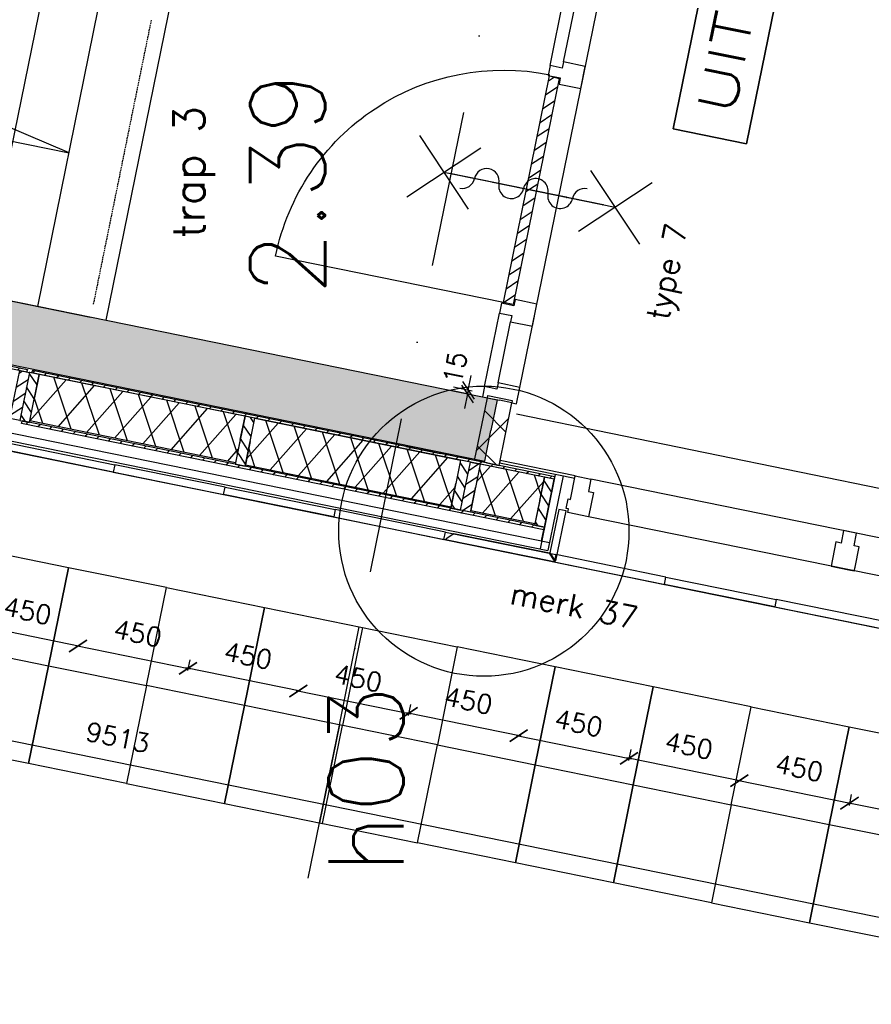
# Model space of a CAD drawing. Extents: x 7198 to 172353, y -998 to 131648.
# Tile 8 of 66: x 18893 to 22300, y 20757 to 24695. Entities that reach past the tile are written whole.
import ezdxf
from ezdxf.enums import TextEntityAlignment as Align

# ---------------------------------------------------------------- set-up
doc = ezdxf.new("R2010")
doc.units = 0
doc.header["$LTSCALE"] = 50
doc.header["$MEASUREMENT"] = 0
doc.header["$PDSIZE"] = -1
doc.linetypes.add('DASHDOT', pattern=[25, 12.5, -6.25, 0, -6.25])
doc.linetypes.add('HIDDEN2', pattern=[0.1875, 0.125, -0.0625])
doc.layers.get('0').update_dxf_attribs({"linetype": 'CONTINUOUS'})
doc.layers.get('DEFPOINTS').update_dxf_attribs({"linetype": 'CONTINUOUS'})
for name, color, linetype in [('_BRANDCOMPART', 6, 'DASHDOT'), ('_DETAILNUMMERS', 4, 'CONTINUOUS'), ('_DETAILNUMMERSTEKST', 4, 'CONTINUOUS'), ('A--A21--_F-23-', 9, 'CONTINUOUS'), ('A--A21--_F12--', 7, 'CONTINUOUS'), ('A--A21--_F123-', 9, 'CONTINUOUS'), ('A--A22--_F123-', 9, 'CONTINUOUS'), ('A--A25--_F-2--', 9, 'CONTINUOUS'), ('A--A32--_F-2--', 9, 'CONTINUOUS'), ('A--A42--_F-23-', 9, 'CONTINUOUS'), ('A--L21--', 3, 'CONTINUOUS'), ('A--L21--_F-2--', 7, 'CONTINUOUS'), ('A--L21--_F12--', 7, 'CONTINUOUS'), ('A--L21A2_BUITENWAND', 2, 'CONTINUOUS'), ('A--L21D2_BUITENWAND', 2, 'CONTINUOUS'), ('A--L22--_F-2--', 7, 'CONTINUOUS'), ('A--L22A1_BINNENWAND', 1, 'CONTINUOUS'), ('A--L22A2_BINNENWAND', 2, 'CONTINUOUS'), ('A--L24A1_TRAPPEN', 1, 'CONTINUOUS'), ('A--L24A3_TRAPPEN', 3, 'CONTINUOUS'), ('A--L24AC1_TRAPPEN', 1, 'HIDDEN2'), ('A--L25--', 7, 'CONTINUOUS'), ('A--L25--_F-23-', 7, 'CONTINUOUS'), ('A--L31--', 2, 'CONTINUOUS'), ('A--L31A1_BUITENKOZIJN', 1, 'CONTINUOUS'), ('A--L32--', 7, 'CONTINUOUS'), ('A--L32--_F-23-', 2, 'CONTINUOUS'), ('A--L32--_F123-', 1, 'CONTINUOUS'), ('A--L42--', 7, 'CONTINUOUS'), ('A--L42--_F-23-', 7, 'CONTINUOUS'), ('A--L63--', 7, 'CONTINUOUS'), ('A--L63--_F123-', 7, 'CONTINUOUS'), ('A--L65--', 7, 'CONTINUOUS'), ('A--L65--_F-23-', 7, 'CONTINUOUS'), ('A--L65--_F123-', 7, 'CONTINUOUS'), ('A--M$1A-_F123-', 1, 'CONTINUOUS'), ('A--M1$A-_F123-', 1, 'CONTINUOUS'), ('A--T$1A-25_TEKST', 2, 'CONTINUOUS'), ('A--T$1A-_F123-_RNR', 4, 'CONTINUOUS'), ('A--T63--_F123-', 1, 'CONTINUOUS'), ('TEKST_KOZIJNMERK', 2, 'CONTINUOUS'), ('X--LR---_CP', 7, 'CONTINUOUS')]:
    doc.layers.add(name, color=color, linetype=linetype)
doc.layers.add('bruto vloeroppervlak', color=3, linetype='CONTINUOUS', plot=False)
doc.styles.add('ALFA-0_25', font='ROMANS')
doc.styles.add('B-01', font='SIMPLEX.SHX', dxfattribs={"width": 0.8, "height": 4.5})
doc.styles.add('HIEMSTRA', font='romans.shx')
doc.dimstyles.get("Standard").update_dxf_attribs({"dimscale": 40, "dimtxt": 2.5, "dimasz": 2, "dimexe": 0.3, "dimexo": 0.3, "dimgap": 2, "dimtad": 1, "dimdec": 0, "dimzin": 0, "dimdsep": 46, "dimtxsty": 'HIEMSTRA', "dimblk1": 'OBLIQUE', "dimblk2": 'OBLIQUE', "dimsah": 1, "dimcen": -0.09, "dimdle": 0.3, "dimse1": 1, "dimclrd": 2, "dimclre": 2, "dimclrt": 3, "dimadec": 0, "dimazin": 0, "dimtfac": 1, "dimtdec": 4, "dimtofl": 0, "dimtmove": 2, "dimatfit": 3, "dimldrblk": 'OBLIQUE', "dimfxl": 1, "dimtvp": 625, "dimtolj": 1, "dimtzin": 0, "dimarcsym": 0})
doc.dimstyles.new('STANDARD$0', dxfattribs={"dimscale": 50, "dimtxt": 2.5, "dimasz": 2, "dimexe": 2, "dimexo": 0, "dimgap": 2, "dimtad": 1, "dimdec": 0, "dimzin": 0, "dimdsep": 46, "dimtxsty": 'ALFA-0_25', "dimblk1": 'OBLIQUE', "dimblk2": 'OBLIQUE', "dimsah": 1, "dimcen": -3, "dimdle": 2, "dimclrd": 1, "dimclre": 1, "dimclrt": 2, "dimadec": 0, "dimazin": 0, "dimtfac": 0.666667, "dimtofl": 0, "dimtmove": 2, "dimatfit": 3, "dimldrblk": 'OBLIQUE', "dimfxl": 1, "dimtvp": 0.833333, "dimtolj": 1, "dimtzin": 0, "dimarcsym": 0})

# ---------------------------------------------------------------- blocks, each defined once
blk = doc.blocks.new('Q060089-')
at = {"layer": 'A--L63--_F123-', "color": 1, "linetype": 'Continuous'}
blk.add_lwpolyline([(0, 0), (0, 300), (620, 300), (620, 0)], close=True, dxfattribs=at)
at = {"layer": 'X--LR---_CP'}
blk.add_point((620, 0), dxfattribs=at)
blk.add_point((620, 0), dxfattribs=at)
blk.add_point((620, 0), dxfattribs=at)
at = {"layer": 'A--T63--_F123-', "style": 'ALFA-0_25', "width": 1.279785}
blk.add_text('UIT', height=150, dxfattribs=at).set_placement((96.2, 73.1), (507.6, 73.1), align=Align.FIT)
at = {"layer": 'A--L63--_F123-', "linetype": 'Continuous'}
mesh = blk.add_polyface(dxfattribs=at)
corners = [(0, 0), (0, 300), (620, 300), (620, 0)]
mesh.append_faces([[corners[k] for k in face] for face in [(0, 1, 1, 1), (1, 2, 2, 2), (2, 3, 3, 3), (3, 0, 0, 0)]])
mesh.append_faces([[corners[k] for k in face] for face in [(0, 3, 2, 1)]], dxfattribs={"vtx0": -1, "vtx1": -1, "vtx2": -1, "vtx3": -1})
blk = doc.blocks.new('*U777')
at = {"layer": 'A--A21--_F123-', "linetype": 'Continuous'}
blk.add_hatch(color=256, dxfattribs=at).paths.add_polyline_path([(0, 0), (25, 122.5), (5541.7, -1001.3), (5516.7, -1123.8), (5491.8, -1246.2), (-25, -122.5)])
at = {"layer": 'A--A21--_F12--', "color": 8}
for points in [[(0, 0), (25, 122.5), (5516.7, -1123.8), (5541.7, -1001.3)], [(5516.7, -1123.8), (5491.8, -1246.2), (0, 0), (-25, -122.5)]]:
    blk.add_solid(points, dxfattribs=at)
at = {"layer": 'A--L21--_F12--', "color": 3, "linetype": 'Continuous'}
for points in [[(0, 0), (25, 122.5), (5541.7, -1001.3), (5516.7, -1123.8)], [(0, 0), (-25, -122.5), (5491.8, -1246.2), (5516.7, -1123.8)]]:
    blk.add_lwpolyline(points, dxfattribs=at)
blk = doc.blocks.new('*U770')
at = {"layer": 'A--A22--_F123-', "linetype": 'Continuous'}
h = blk.add_hatch(dxfattribs=at)
h.set_pattern_fill('ALFAKRS', color=256, scale=120, style=0)
h.set_pattern_definition([(45, (-20761.9, -22922.24), (-84.8528, 84.8528), []), (135, (-20761.9, -22922.24), (-84.8528, -84.8528), [])])
h.paths.add_polyline_path([(0, 0), (-49, 10), (2, 260.5), (51, 250.5), (100, 240.6), (49, -10)])
at = {"layer": 'A--L22--_F-2--', "color": 2, "linetype": 'Continuous'}
for points in [[(0, 0), (-49, 10), (2, 260.5), (51, 250.5)], [(0, 0), (49, -10), (100, 240.6), (51, 250.5)]]:
    blk.add_lwpolyline(points, dxfattribs=at)
blk = doc.blocks.new('NH40_196')
at = {"layer": 'A--A25--_F-2--'}
h = blk.add_hatch(dxfattribs=at)
h.set_pattern_fill('ALFALINE', color=256, scale=40, style=0, pattern_type=2)
h.set_pattern_definition([(45, (-6, 0), (-28.284, 28.284), [])])
h.paths.add_polyline_path([(0, 0), (0, 196), (40, 196), (40, 0)])
at = {"layer": 'A--L25--_F-23-', "color": 2, "linetype": 'Continuous'}
blk.add_lwpolyline([(0, 0), (0, 196), (40, 196), (40, 0)], close=True, dxfattribs=at)
at = {"layer": 'X--LR---_CP'}
for p in [(0, 0), (0, 0), (40, 0)]:
    blk.add_point(p, dxfattribs=at)
blk = doc.blocks.new('*U711')
at = {"layer": 'A--A42--_F-23-', "linetype": 'Continuous'}
h = blk.add_hatch(dxfattribs=at)
h.set_pattern_fill('ALFALINE', color=256, scale=40, style=0)
h.set_pattern_definition([(45, (-20991.26, -22660.186), (-28.28427, 28.28427), [])])
h.paths.add_polyline_path([(0, 0), (-1, -4.9), (-2090.3, 420.5), (-2089.3, 425.4), (-2088.3, 430.3), (1, 4.9)])
at = {"layer": 'A--L42--_F-23-', "color": 2, "linetype": 'Continuous'}
for points in [[(0, 0), (-1, -4.9), (-2090.3, 420.5), (-2089.3, 425.4)], [(0, 0), (1, 4.9), (-2088.3, 430.3), (-2089.3, 425.4)]]:
    blk.add_lwpolyline(points, dxfattribs=at)
blk = doc.blocks.new('*U710')
at = {"layer": 'A--A42--_F-23-', "linetype": 'Continuous'}
h = blk.add_hatch(dxfattribs=at)
h.set_pattern_fill('ALFALINE', color=256, scale=40, style=0)
h.set_pattern_definition([(45, (-21032.366, -22862.044), (-28.28427, 28.28427), [])])
h.paths.add_polyline_path([(0, 0), (-1, -4.9), (-2090.1, 420.5), (-2089.2, 425.4), (-2088.2, 430.3), (1, 4.9)])
at = {"layer": 'A--L42--_F-23-', "color": 2, "linetype": 'Continuous'}
for points in [[(0, 0), (-1, -4.9), (-2090.1, 420.5), (-2089.2, 425.4)], [(0, 0), (1, 4.9), (-2088.2, 430.3), (-2089.2, 425.4)]]:
    blk.add_lwpolyline(points, dxfattribs=at)
blk = doc.blocks.new('*U709')
at = {"layer": 'A--A21--_F-23-', "linetype": 'Continuous'}
h = blk.add_hatch(dxfattribs=at)
h.set_pattern_fill('ALFAISO', color=256, scale=100, angle=348.4901, style=0)
h.set_pattern_definition([(48.49, (-9.98, -48.99), (-74.884, 66.275), []), (108.49, (-9.98, -48.99), (-94.838, -31.714), [])])
h.paths.add_polyline_path([(0, 0), (19, 93.1), (842.1, -74.5), (823.1, -167.6), (804.2, -260.7), (-19, -93.1)])
at = {"layer": 'A--L21--_F-2--', "color": 2, "linetype": 'Continuous'}
for points in [[(0, 0), (19, 93.1), (842.1, -74.5), (823.1, -167.6)], [(0, 0), (-19, -93.1), (804.2, -260.7), (823.1, -167.6)]]:
    blk.add_lwpolyline(points, dxfattribs=at)
blk = doc.blocks.new('*U708')
at = {"layer": 'A--A21--_F-23-', "linetype": 'Continuous'}
h = blk.add_hatch(dxfattribs=at)
h.set_pattern_fill('ALFAISO', color=256, scale=100, angle=168.4892, style=0)
h.set_pattern_definition([(228.49, (9.98, 48.99), (74.883, -66.276), []), (288.49, (9.98, 48.99), (94.838, 31.713), [])])
h.paths.add_polyline_path([(0, 0), (-19, -93.1), (-275.7, -40.8), (-256.8, 52.3), (-237.8, 145.4), (19, 93.1)])
at = {"layer": 'A--L21--_F-2--', "color": 2, "linetype": 'Continuous'}
for points in [[(0, 0), (19, 93.1), (-237.8, 145.4), (-256.8, 52.3)], [(0, 0), (-19, -93.1), (-275.7, -40.8), (-256.8, 52.3)]]:
    blk.add_lwpolyline(points, dxfattribs=at)
blk = doc.blocks.new('*U707')
at = {"layer": 'A--A21--_F-23-', "linetype": 'Continuous'}
h = blk.add_hatch(dxfattribs=at)
h.set_pattern_fill('ALFAISO', color=256, scale=100, angle=168.49, style=0)
h.set_pattern_definition([(228.49, (9.98, 48.99), (74.884, -66.275), []), (288.49, (9.98, 48.99), (94.838, 31.714), [])])
h.paths.add_polyline_path([(0, 0), (-19, -93.1), (-842.1, 74.5), (-823.1, 167.6), (-804.1, 260.7), (19, 93.1)])
at = {"layer": 'A--L21--_F-2--', "color": 2, "linetype": 'Continuous'}
for points in [[(0, 0), (19, 93.1), (-804.1, 260.7), (-823.1, 167.6)], [(0, 0), (-19, -93.1), (-842.1, 74.5), (-823.1, 167.6)]]:
    blk.add_lwpolyline(points, dxfattribs=at)
blk = doc.blocks.new('_OBLIQUE')
at = {"color": 0, "linetype": 'ByBlock'}
blk.add_line((-0.5, -0.5), (0.5, 0.5), dxfattribs=at)
blk = doc.blocks.new('*D274')
at = {"color": 1, "linetype": 'ByBlock', "transparency": 16777216}
for p, q in [((21762.8, 21653.1), (22221.4, 21559.7)), ((22219.7, 21596.2), (22210.8, 21552.7))]:
    blk.add_line(p, q, dxfattribs=at)
at = {"layer": 'DEFPOINTS', "color": 0, "linetype": 'ByBlock', "transparency": 16777216}
for p in [(21780.5, 21694.9), (22221.5, 21605.1), (22212.6, 21561.5)]:
    blk.add_point(p, dxfattribs=at)
at = {"color": 1, "linetype": 'ByBlock', "transparency": 16777216, "xscale": 60, "yscale": 60, "zscale": 60}
for p, rotation in [((21771.6, 21651.3), 168.4825806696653), ((22212.6, 21561.5), 348.4825806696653)]:
    blk.add_blockref('_OBLIQUE', p, dxfattribs=dict(at, rotation=rotation))
at = {"color": 2, "linetype": 'ByBlock', "transparency": 16777216, "insert": (22011.6, 21701.9), "char_height": 75, "attachment_point": 5, "rotation": 348.4826, "style": 'HIEMSTRA'}
blk.add_mtext('\\A1;450', dxfattribs=at)
blk = doc.blocks.new('*D275')
at = {"color": 1, "linetype": 'ByBlock', "transparency": 16777216}
for p, q in [((22219.7, 21596.2), (22210.8, 21552.7)), ((22662.4, 21469.9), (22203.8, 21563.3))]:
    blk.add_line(p, q, dxfattribs=at)
at = {"layer": 'DEFPOINTS', "color": 0, "linetype": 'ByBlock', "transparency": 16777216}
for p in [(22221.5, 21605.1), (22212.6, 21561.5), (22662.4, 21515.3)]:
    blk.add_point(p, dxfattribs=at)
at = {"color": 1, "linetype": 'ByBlock', "transparency": 16777216, "xscale": 60, "yscale": 60, "zscale": 60}
for p, rotation in [((22212.6, 21561.5), 168.4899999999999), ((22653.5, 21471.7), 348.4899999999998)]:
    blk.add_blockref('_OBLIQUE', p, dxfattribs=dict(at, rotation=rotation))
at = {"color": 2, "linetype": 'ByBlock', "transparency": 16777216, "insert": (22452.5, 21612.1), "char_height": 75, "attachment_point": 5, "rotation": 348.49, "style": 'HIEMSTRA'}
blk.add_mtext('\\A1;450', dxfattribs=at)
blk = doc.blocks.new('*D276')
at = {"color": 1, "linetype": 'ByBlock', "transparency": 16777216}
for p, q in [((19999.1, 22012.4), (20457.6, 21919)), ((20455.9, 21955.5), (20447, 21911.9))]:
    blk.add_line(p, q, dxfattribs=at)
at = {"layer": 'DEFPOINTS', "color": 0, "linetype": 'ByBlock', "transparency": 16777216}
for p in [(20016.8, 22054.2), (20457.7, 21964.3), (20448.8, 21920.8)]:
    blk.add_point(p, dxfattribs=at)
at = {"color": 1, "linetype": 'ByBlock', "transparency": 16777216, "xscale": 60, "yscale": 60, "zscale": 60}
for p, rotation in [((20007.9, 22010.6), 168.4825806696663), ((20448.8, 21920.8), 348.4825806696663)]:
    blk.add_blockref('_OBLIQUE', p, dxfattribs=dict(at, rotation=rotation))
at = {"color": 2, "linetype": 'ByBlock', "transparency": 16777216, "insert": (20247.8, 22061.2), "char_height": 75, "attachment_point": 5, "rotation": 348.4826, "style": 'HIEMSTRA'}
blk.add_mtext('\\A1;450', dxfattribs=at)
blk = doc.blocks.new('*D277')
at = {"color": 1, "linetype": 'ByBlock', "transparency": 16777216}
for p, q in [((20455.9, 21955.5), (20447, 21911.9)), ((20898.6, 21829.2), (20440, 21922.6))]:
    blk.add_line(p, q, dxfattribs=at)
at = {"layer": 'DEFPOINTS', "color": 0, "linetype": 'ByBlock', "transparency": 16777216}
for p in [(20457.7, 21964.3), (20448.8, 21920.8), (20898.6, 21874.6)]:
    blk.add_point(p, dxfattribs=at)
at = {"color": 1, "linetype": 'ByBlock', "transparency": 16777216, "xscale": 60, "yscale": 60, "zscale": 60}
for p, rotation in [((20448.8, 21920.8), 168.4900000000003), ((20889.8, 21831), 348.4900000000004)]:
    blk.add_blockref('_OBLIQUE', p, dxfattribs=dict(at, rotation=rotation))
at = {"color": 2, "linetype": 'ByBlock', "transparency": 16777216, "insert": (20688.7, 21971.4), "char_height": 75, "attachment_point": 5, "rotation": 348.49, "style": 'HIEMSTRA'}
blk.add_mtext('\\A1;450', dxfattribs=at)
blk = doc.blocks.new('*D278')
at = {"color": 1, "linetype": 'ByBlock', "transparency": 16777216}
for p, q in [((21780.5, 21649.5), (21321.9, 21742.9)), ((21337.8, 21775.9), (21328.9, 21732.3))]:
    blk.add_line(p, q, dxfattribs=at)
at = {"layer": 'DEFPOINTS', "color": 0, "linetype": 'ByBlock', "transparency": 16777216}
for p in [(21339.6, 21784.7), (21330.7, 21741.1), (21780.5, 21694.9)]:
    blk.add_point(p, dxfattribs=at)
at = {"color": 1, "linetype": 'ByBlock', "transparency": 16777216, "xscale": 60, "yscale": 60, "zscale": 60}
for p, rotation in [((21330.7, 21741.1), 168.4900000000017), ((21771.6, 21651.3), 348.4900000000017)]:
    blk.add_blockref('_OBLIQUE', p, dxfattribs=dict(at, rotation=rotation))
at = {"color": 2, "linetype": 'ByBlock', "transparency": 16777216, "insert": (21570.6, 21791.8), "char_height": 75, "attachment_point": 5, "rotation": 348.49, "style": 'HIEMSTRA'}
blk.add_mtext('\\A1;450', dxfattribs=at)
blk = doc.blocks.new('*D279')
at = {"color": 1, "linetype": 'ByBlock', "transparency": 16777216}
for p, q in [((20880.9, 21832.8), (21339.5, 21739.3)), ((21337.8, 21775.9), (21328.9, 21732.3))]:
    blk.add_line(p, q, dxfattribs=at)
at = {"layer": 'DEFPOINTS', "color": 0, "linetype": 'ByBlock', "transparency": 16777216}
for p in [(20898.6, 21874.6), (21339.6, 21784.7), (21330.7, 21741.1)]:
    blk.add_point(p, dxfattribs=at)
at = {"color": 1, "linetype": 'ByBlock', "transparency": 16777216, "xscale": 60, "yscale": 60, "zscale": 60}
for p, rotation in [((20889.8, 21831), 168.4825806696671), ((21330.7, 21741.1), 348.4825806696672)]:
    blk.add_blockref('_OBLIQUE', p, dxfattribs=dict(at, rotation=rotation))
at = {"color": 2, "linetype": 'ByBlock', "transparency": 16777216, "insert": (21129.7, 21881.6), "char_height": 75, "attachment_point": 5, "rotation": 348.4826, "style": 'HIEMSTRA'}
blk.add_mtext('\\A1;450', dxfattribs=at)
blk = doc.blocks.new('*D282')
at = {"color": 1, "linetype": 'ByBlock', "transparency": 16777216}
for p, q in [((19574, 22135.2), (19565.1, 22091.6)), ((20016.7, 22008.8), (19558.1, 22102.2))]:
    blk.add_line(p, q, dxfattribs=at)
at = {"layer": 'DEFPOINTS', "color": 0, "linetype": 'ByBlock', "transparency": 16777216}
for p in [(19575.8, 22144), (19566.9, 22100.4), (20016.7, 22054.2)]:
    blk.add_point(p, dxfattribs=at)
at = {"color": 1, "linetype": 'ByBlock', "transparency": 16777216, "xscale": 60, "yscale": 60, "zscale": 60}
for p, rotation in [((19566.9, 22100.4), 168.4900000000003), ((20007.9, 22010.6), 348.4900000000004)]:
    blk.add_blockref('_OBLIQUE', p, dxfattribs=dict(at, rotation=rotation))
at = {"color": 2, "linetype": 'ByBlock', "transparency": 16777216, "insert": (19806.9, 22151.1), "char_height": 75, "attachment_point": 5, "rotation": 348.49, "style": 'HIEMSTRA'}
blk.add_mtext('\\A1;450', dxfattribs=at)
blk = doc.blocks.new('*D283')
at = {"color": 1, "linetype": 'ByBlock', "transparency": 16777216}
for p, q in [((19117.2, 22192.1), (19575.7, 22098.6)), ((19574, 22135.2), (19565.1, 22091.6))]:
    blk.add_line(p, q, dxfattribs=at)
at = {"layer": 'DEFPOINTS', "color": 0, "linetype": 'ByBlock', "transparency": 16777216}
for p in [(19134.9, 22233.8), (19575.8, 22144), (19566.9, 22100.4)]:
    blk.add_point(p, dxfattribs=at)
at = {"color": 1, "linetype": 'ByBlock', "transparency": 16777216, "xscale": 60, "yscale": 60, "zscale": 60}
for p, rotation in [((19126, 22190.3), 168.4825806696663), ((19566.9, 22100.4), 348.4825806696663)]:
    blk.add_blockref('_OBLIQUE', p, dxfattribs=dict(at, rotation=rotation))
at = {"color": 2, "linetype": 'ByBlock', "transparency": 16777216, "insert": (19365.9, 22240.9), "char_height": 75, "attachment_point": 5, "rotation": 348.4826, "style": 'HIEMSTRA'}
blk.add_mtext('\\A1;450', dxfattribs=at)
blk = doc.blocks.new('*D285')
at = {"color": 1, "linetype": 'ByBlock', "transparency": 16777216}
for p, q in [((18692.1, 22314.8), (18683.2, 22271.2)), ((19134.8, 22188.5), (18676.2, 22281.8))]:
    blk.add_line(p, q, dxfattribs=at)
at = {"layer": 'DEFPOINTS', "color": 0, "linetype": 'ByBlock', "transparency": 16777216}
for p in [(18693.9, 22323.6), (18685, 22280.1), (19134.9, 22233.8)]:
    blk.add_point(p, dxfattribs=at)
at = {"color": 1, "linetype": 'ByBlock', "transparency": 16777216, "xscale": 60, "yscale": 60, "zscale": 60}
for p, rotation in [((18685, 22280.1), 168.4899999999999), ((19126, 22190.3), 348.4899999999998)]:
    blk.add_blockref('_OBLIQUE', p, dxfattribs=dict(at, rotation=rotation))
at = {"color": 2, "linetype": 'ByBlock', "transparency": 16777216, "insert": (18925, 22330.7), "char_height": 75, "attachment_point": 5, "rotation": 348.49, "style": 'HIEMSTRA'}
blk.add_mtext('\\A1;450', dxfattribs=at)
blk = doc.blocks.new('*U702')
at = {"layer": 'A--A42--_F-23-', "linetype": 'Continuous'}
h = blk.add_hatch(dxfattribs=at)
h.set_pattern_fill('ALFALINE', color=256, scale=40, style=0)
h.set_pattern_definition([(45, (-15405.894, -24008.19), (-28.28427, 28.28427), [])])
h.paths.add_polyline_path([(0, 0), (1, 4.9), (3518.7, -711.8), (3517.7, -716.7), (3516.7, -721.6), (-1, -4.9)])
at = {"layer": 'A--L42--_F-23-', "color": 2, "linetype": 'Continuous'}
for points in [[(0, 0), (-1, -4.9), (3516.7, -721.6), (3517.7, -716.7)], [(0, 0), (1, 4.9), (3518.7, -711.8), (3517.7, -716.7)]]:
    blk.add_lwpolyline(points, dxfattribs=at)
blk = doc.blocks.new('*D373')
at = {"color": 1, "linetype": 'ByBlock', "transparency": 16777216}
for p, q in [((14596.4, 22679.6), (23935.9, 20778.6)), ((23928.8, 20788.6), (23928.9, 20789.2))]:
    blk.add_line(p, q, dxfattribs=at)
at = {"layer": 'DEFPOINTS', "color": 0, "linetype": 'ByBlock', "transparency": 16777216}
for p in [(14605.1, 22677.1), (23927, 20779.7), (23927.1, 20780.4)]:
    blk.add_point(p, dxfattribs=at)
at = {"color": 1, "linetype": 'ByBlock', "transparency": 16777216, "xscale": 60, "yscale": 60, "zscale": 60}
for p, rotation in [((14605.3, 22677.8), 168.4952162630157), ((23927.1, 20780.4), 348.4952162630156)]:
    blk.add_blockref('_OBLIQUE', p, dxfattribs=dict(at, rotation=rotation))
at = {"color": 2, "linetype": 'ByBlock', "transparency": 16777216, "insert": (19285.6, 21824.6), "char_height": 75, "attachment_point": 5, "rotation": 348.4952, "style": 'HIEMSTRA'}
blk.add_mtext('\\A1;9513', dxfattribs=at)
blk = doc.blocks.new('S060204-')
at = {"layer": 'A--L65--_F-23-', "color": 255}
blk.add_circle((0, 0), 0.0123, dxfattribs=at)
at = {"layer": 'A--L65--_F123-', "color": 1, "linetype": 'Continuous'}
for points in [[(-1.25, 6.25), (1.25, 3.75)], [(1.25, 6.25), (-1.25, 3.75)], [(0, 0), (0, 5)]]:
    blk.add_lwpolyline(points, dxfattribs=at)
blk = doc.blocks.new('S060205A')
at = {"layer": 'A--L65--_F-23-', "color": 255}
blk.add_circle((0, -0.0123), 0.0123, dxfattribs=at)
at = {"layer": 'A--L65--_F123-', "color": 1, "linetype": 'Continuous'}
blk.add_lwpolyline([(0, -0.0123), (0, 6.2377)], dxfattribs=at)
for points in [[(-0.5, 5.7377, 0.41), (0, 5.2377)], [(0, 4.2377, 1), (0, 5.2377)], [(0, 4.2377, 1), (0, 3.2377)], [(0, 2.2377, 1), (0, 3.2377)], [(0, 2.2377, 1), (0, 1.2377)], [(0.5, 0.7377, 0.41), (0, 1.2377)]]:
    blk.add_lwpolyline(points, format="xyb", dxfattribs=at)
at = {"layer": 'A--L65--', "xscale": -1}
blk.add_blockref('S060204-', (0, 1.4877), dxfattribs=at)
blk.add_blockref('S060204-', (0, 1.4877), dxfattribs=at)
at = {"layer": 'A--L65--', "rotation": 180}
blk.add_blockref('S060204-', (0, 4.4877), dxfattribs=at)
blk.add_blockref('S060204-', (0, 4.4877), dxfattribs=at)
blk = doc.blocks.new('Q0340081')
at = {"layer": 'A--A32--_F-2--'}
h = blk.add_hatch(dxfattribs=at)
h.set_pattern_fill('ALFALINE', color=9, scale=40, style=0, pattern_type=2)
h.set_pattern_definition([(45, (0, 0), (-28.2843, 28.2843), [])])
h.paths.add_polyline_path([(2, -1.6), (2, -41.6), (928.1, -41.6), (925.1, -1.6)])
at = {"layer": 'A--L32--_F-23-', "color": 2, "linetype": 'Continuous'}
blk.add_lwpolyline([(2, -1.6), (2, -41.6), (928.1, -41.6), (925.1, -1.6), (2, -1.6)], close=True, dxfattribs=at)
at = {"layer": 'A--L32--_F123-', "color": 1}
blk.add_lwpolyline([(2, -41.6), (2, -971.6, 0.414214), (932, -41.6)], format="xyb", dxfattribs=at)
blk = doc.blocks.new('dr_930type7')
at = {"layer": 'A--L32--_F-23-', "color": 2, "linetype": 'Continuous'}
for points in [[(67, 0), (67, 89), (42, 89), (42, 139), (0, 139), (0, 119.5), (9, 119.5), (9, 19.5), (0, 19.5), (0, 0)], [(317, 0), (407, 0), (407, 89), (382, 89), (382, 139), (342, 139), (342, 89), (317, 89)], [(1287, 0), (1377, 0), (1377, 89), (1352, 89), (1352, 139), (1312, 139), (1312, 89), (1287, 89)], [(2528, 0), (2528, 89), (2553, 89), (2553, 139), (2595, 139), (2595, 119.5), (2586, 119.5), (2586, 19.5), (2595, 19.5), (2595, 0)]]:
    blk.add_lwpolyline(points, close=True, dxfattribs=at)
at = {"layer": 'A--L32--_F123-', "color": 1}
for p, q in [((42, 139), (342, 139)), ((1352, 139), (2553, 139)), ((67, 89), (317, 89)), ((1377, 89), (2528, 89)), ((67, 0), (2528, 0))]:
    blk.add_line(p, q, dxfattribs=at)
at = {"layer": 'A--L32--', "linetype": 'Continuous', "xscale": -1, "rotation": 180}
blk.add_blockref('Q0340081', (383.9, 91), dxfattribs=at)
blk = doc.blocks.new('*D446')
at = {"color": 1, "linetype": 'ByBlock', "transparency": 16777216}
for p, q in [((20687.7, 23213.1), (20699.6, 23271.9)), ((20700.2, 23195.2), (20625.9, 23210.4)), ((20703.2, 23209.9), (20628.9, 23225.1)), ((20684.7, 23198.4), (20672.7, 23139.6)), ((20687.7, 23213.1), (20684.7, 23198.4))]:
    blk.add_line(p, q, dxfattribs=at)
at = {"layer": 'DEFPOINTS', "color": 0, "linetype": 'ByBlock', "transparency": 16777216}
for p in [(20684.7, 23198.4), (20703.2, 23209.9), (20700.2, 23195.2)]:
    blk.add_point(p, dxfattribs=at)
at = {"color": 1, "linetype": 'ByBlock', "transparency": 16777216, "xscale": 60, "yscale": 60, "zscale": 60}
for p, rotation in [((20687.7, 23213.1), 258.4862903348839), ((20684.7, 23198.4), 78.4862903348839)]:
    blk.add_blockref('_OBLIQUE', p, dxfattribs=dict(at, rotation=rotation))
at = {"color": 2, "linetype": 'ByBlock', "transparency": 16777216, "insert": (20634.9, 23303.2), "char_height": 75, "attachment_point": 5, "rotation": 78.4863, "style": 'ALFA-0_25'}
blk.add_mtext('\\A1;15', dxfattribs=at)

msp = doc.modelspace()

# ---------------------------------------------------------------- linework, layer by layer
at = {"linetype": 'Continuous'}
for p, q in [((20438, 22988.4), (20576.7, 22960.2)), ((20439, 22993.3), (20577.7, 22965.1))]:
    msp.add_line(p, q, dxfattribs=at)
at = {"layer": '_BRANDCOMPART'}
msp.add_lwpolyline([(20047.7, 21261.3), (20948.3, 25698.4), (13311.9, 27287.5)], dxfattribs=at)
at = {"layer": '_DETAILNUMMERS'}
msp.add_circle((20750, 22649.3), 580.4, dxfattribs=at)
at = {"layer": 'A--L21--'}
for points in [[(19267.6, 22885.9), (18826.7, 22975.7), (18832.7, 23005.1), (19273.6, 22915.3)], [(19267.6, 22885.9), (19708.6, 22796), (19714.6, 22825.4), (19273.6, 22915.3)], [(20149.5, 22706.2), (19708.6, 22796), (19714.6, 22825.4), (20155.5, 22735.6)], [(20149.5, 22706.2), (20590.5, 22616.3), (20596.4, 22645.7), (20155.5, 22735.6)], [(21038.5, 22531.2), (21079, 22730.1), (21049.6, 22736.1), (21014.3, 22562.6), (21034.5, 22532)], [(21031.4, 22526.5), (20590.5, 22616.3), (20596.4, 22645.7), (21037.4, 22555.9)], [(21011.9, 22561.1), (20629.7, 22638.9), (20599.1, 22618.6), (20598.3, 22614.7), (21031.4, 22526.5), (21032.2, 22530.4)]]:
    msp.add_lwpolyline(points, close=True, dxfattribs=at)
at = {"layer": 'A--L21--', "color": 8, "linetype": 'Continuous'}
for points in [[(21031.4, 22526.5), (21472.3, 22436.6), (21478.3, 22466), (21037.4, 22555.9)], [(21913.3, 22346.8), (21472.3, 22436.6), (21478.3, 22466), (21919.3, 22376.2)], [(21913.3, 22346.8), (22354.2, 22257), (22360.2, 22286.4), (21919.3, 22376.2)]]:
    msp.add_lwpolyline(points, close=True, dxfattribs=at)
at = {"layer": 'A--L21A2_BUITENWAND', "color": 2, "linetype": 'Continuous'}
for p, q in [((21035.4, 22876.7), (20974.7, 22578.8)), ((21066.7, 22870.4), (21006.1, 22572.5)), ((20981.1, 22610.2), (20990.3, 22655.3))]:
    msp.add_line(p, q, dxfattribs=at)
for points in [[(21115.7, 22870.6), (20814.9, 22931.9), (20812.9, 22922.1), (21113.8, 22860.8)], [(21115.7, 22870.5), (21178.4, 22857.7), (21168.2, 22807.8), (21188.8, 22803.6), (21169.1, 22706.6), (21085.8, 22723.5), (21088.8, 22738.2), (21079, 22740.2), (21086.8, 22778.4), (21096.6, 22776.4)]]:
    msp.add_lwpolyline(points, close=True, dxfattribs=at)
at = {"layer": 'A--L21D2_BUITENWAND'}
msp.add_line((21048.1, 22523.1), (23227.3, 22079.3), dxfattribs=at)
at = {"layer": 'A--L22A1_BINNENWAND'}
for points in [[(18696.3, 22583.2), (18616.4, 22191.2), (19008.4, 22111.4), (19088.2, 22503.4)], [(19400.4, 22031.6), (19480.2, 22423.5), (19088.2, 22503.4), (19008.4, 22111.4)], [(19400.4, 22031.6), (19480.2, 22423.5), (19872.1, 22343.7), (19792.3, 21951.8)], [(19792.3, 21951.8), (19872.1, 22343.7), (20264.1, 22263.9), (20184.3, 21872)], [(20643.7, 22186.6), (20563.9, 21794.7), (20171.9, 21874.5), (20251.7, 22266.4)], [(18536.6, 21799.3), (18616.4, 22191.2), (19008.4, 22111.4), (18928.6, 21719.5)], [(20643.7, 22186.6), (20563.9, 21794.7), (20955.8, 21714.8), (21035.7, 22106.8)], [(19400.4, 22031.6), (19320.5, 21639.6), (18928.6, 21719.5), (19008.4, 22111.4)], [(21035.7, 22106.8), (20955.8, 21714.8), (21347.8, 21635), (21427.6, 22027)], [(19400.4, 22031.6), (19320.5, 21639.6), (19712.5, 21559.8), (19792.3, 21951.8)], [(21739.8, 21555.2), (21819.6, 21947.2), (21427.6, 22027), (21347.8, 21635)], [(19792.3, 21951.8), (19712.5, 21559.8), (20104.4, 21480), (20184.3, 21872)], [(21739.8, 21555.2), (21819.6, 21947.2), (22211.5, 21867.4), (22131.7, 21475.4)], [(20484.1, 21402.7), (20563.9, 21794.7), (20171.9, 21874.5), (20092.1, 21482.5)], [(22131.7, 21475.4), (22211.5, 21867.4), (22603.5, 21787.5), (22523.7, 21395.6)], [(20484.1, 21402.7), (20563.9, 21794.7), (20955.8, 21714.8), (20876, 21322.9)], [(20876, 21322.9), (20955.8, 21714.8), (21347.8, 21635), (21268, 21243.1)], [(21739.8, 21555.2), (21659.9, 21163.3), (21268, 21243.1), (21347.8, 21635)], [(21739.8, 21555.2), (21659.9, 21163.3), (22051.9, 21083.4), (22131.7, 21475.4)], [(22131.7, 21475.4), (22051.9, 21083.4), (22443.8, 21003.6), (22523.7, 21395.6)]]:
    msp.add_lwpolyline(points, close=True, dxfattribs=at)
at = {"layer": 'A--L22A2_BINNENWAND', "color": 2, "linetype": 'Continuous'}
for p, q in [((14916.7, 23845.1), (21012.4, 22603.8)), ((14879, 23820.2), (21006.1, 22572.5))]:
    msp.add_line(p, q, dxfattribs=at)
at = {"layer": 'A--L22A2_BINNENWAND'}
msp.add_line((20880.3, 23118.7), (23655.9, 22550.5), dxfattribs=at)
at = {"layer": 'A--L24A1_TRAPPEN'}
msp.add_lwpolyline([(17632, 24458.8), (19091, 24163.2), (19091, 24163.2), (18745.9, 24309.9), (18731, 24233.7)], dxfattribs=at)
at = {"layer": 'A--L24A3_TRAPPEN'}
for p, q in [((19238.8, 23492.9), (19762.8, 26065.1)), ((18740.4, 23594.4), (18982.5, 24782.5)), ((18965.8, 23548.5), (19207.8, 24736.6)), ((15320.6, 24291.1), (19177.1, 23505.5))]:
    msp.add_line(p, q, dxfattribs=at)
at = {"layer": 'A--L24AC1_TRAPPEN'}
msp.add_line((19419.1, 24693.6), (19187.1, 23554.5), dxfattribs=at)
at = {"layer": 'A--L31--', "color": 2, "linetype": 'Continuous'}
msp.add_lwpolyline([(22241.1, 22641.3), (22189.2, 22651.9), (22179, 22601.9), (22158.4, 22606.1), (22138.7, 22509.1), (22210.2, 22494.6), (22231.8, 22490.2), (22234.8, 22504.9), (22251.5, 22587.2), (22230.9, 22591.4)], close=True, dxfattribs=at)
at = {"layer": 'A--L31A1_BUITENKOZIJN'}
for p, q in [((23288.2, 22428.1), (21178.4, 22857.7)), ((23179.9, 22297.1), (21169.1, 22706.6))]:
    msp.add_line(p, q, dxfattribs=at)
at = {"layer": 'bruto vloeroppervlak'}
msp.add_lwpolyline([(21750, 57752), (14838.9, 23824.8), (14867, 23782.3), (24118, 21897.9), (24160.5, 21926), (24759.7, 24871), (30045.6, 23798.1), (31760.9, 32206), (31771.4, 32146), (44082, 32146)], dxfattribs=at)

# ---------------------------------------------------------------- block references
at = {"layer": 'A--L21--'}
msp.add_blockref('*U777', (15261.4, 24175.6), dxfattribs=at)
at = {"layer": 'A--L21--', "linetype": 'Continuous'}
for name, p in [('*U707', (19775.7, 23015.9)), ('*U770', (20761.9, 22922.2)), ('*U709', (19814.9, 23007.9)), ('*U708', (20973.2, 22772))]:
    msp.add_blockref(name, p, dxfattribs=at)
at = {"layer": 'A--L25--'}
for p, rotation in [((18932.4, 23284.6), 168.4825806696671), ((20735.4, 22917.4), 168.4899999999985)]:
    msp.add_blockref('NH40_196', p, dxfattribs=dict(at, rotation=rotation))
at = {"layer": 'A--L25--', "xscale": -1, "rotation": 168.49}
for p in [(18932.4, 23284.6), (19794.7, 23109), (20657, 22933.4), (20992.2, 22865.1)]:
    msp.add_blockref('NH40_196', p, dxfattribs=at)
at = {"layer": 'A--L32--_F123-', "color": 1, "rotation": 78.48629033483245}
msp.add_blockref('dr_930type7', (20881, 23158.9), dxfattribs=at)
at = {"layer": 'A--L42--'}
for name, p in [('*U702', (15405.9, 24008.2)), ('*U710', (21032.4, 22862)), ('*U711', (20991.3, 22660.2))]:
    msp.add_blockref(name, p, dxfattribs=at)
at = {"layer": 'A--L63--', "linetype": 'Continuous', "rotation": 78.48629033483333}
msp.add_blockref('Q060089-', (21800.9, 24198.8), dxfattribs=at)
at = {"layer": 'A--L65--', "xscale": 100, "yscale": 100, "zscale": 2, "rotation": 78.48628999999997}
msp.add_blockref('S060205A', (21225.6, 23955.1), dxfattribs=at)

# ---------------------------------------------------------------- texts
at = {"layer": '_DETAILNUMMERSTEKST', "style": 'ALFA-0_25'}
msp.add_text('h03', height=300, rotation=90, dxfattribs=at).set_placement((20428.8, 21276.5))
at = {"layer": 'A--T$1A-25_TEKST', "style": 'B-01'}
msp.add_text('trap 3', height=125, rotation=90, dxfattribs=at).set_placement((19632.9, 23819.4))
at = {"layer": 'A--T$1A-_F123-_RNR', "style": 'ALFA-0_25'}
msp.add_text('2.39', height=300, rotation=90, dxfattribs=at).set_placement((20114.9, 23590.8))
at = {"layer": 'TEKST_KOZIJNMERK', "style": 'B-01'}
for s, rotation, p in [('type 7', 78.486, (21488, 23487.8)), ('merk 37', 348.486, (20848.9, 22359.7, -0.9))]:
    msp.add_text(s, height=90, rotation=rotation, dxfattribs=at).set_placement(p)

# ---------------------------------------------------------------- dimensions: what is measured, and where the dimension line sits
at = {"layer": 'A--M$1A-_F123-', "linetype": 'Continuous'}
for p1, p2, distance, picture, middle in [((14605.1, 22677.1), (23927, 20779.7), 0.7, '*D373', (19285.6, 21824.6)), ((19134.9, 22233.8), (18693.9, 22323.6), 44.5, '*D285', (18925, 22330.7)), ((19134.9, 22233.8), (19575.8, 22144), -44.5, '*D283', (19365.9, 22240.9)), ((20016.7, 22054.2), (19575.8, 22144), 44.5, '*D282', (19806.9, 22151.1)), ((20016.8, 22054.2), (20457.7, 21964.3), -44.5, '*D276', (20247.8, 22061.2)), ((20898.6, 21874.6), (20457.7, 21964.3), 44.5, '*D277', (20688.7, 21971.4)), ((20898.6, 21874.6), (21339.6, 21784.7), -44.5, '*D279', (21129.7, 21881.6)), ((21780.5, 21694.9), (21339.6, 21784.7), 44.5, '*D278', (21570.6, 21791.8)), ((21780.5, 21694.9), (22221.5, 21605.1), -44.5, '*D274', (22011.6, 21701.9)), ((22662.4, 21515.3), (22221.5, 21605.1), 44.5, '*D275', (22452.5, 21612.1))]:
    dim = msp.add_aligned_dim(p1=p1, p2=p2, distance=distance, dimstyle='Standard', override={"dimscale": 30, "dimclrd": 1, "dimclre": 1, "dimclrt": 2}, dxfattribs=at)
    dim.commit()
    dim.dimension.update_dxf_attribs({"geometry": picture, "text_midpoint": middle})
at = {"layer": 'A--M1$A-_F123-'}
dim = msp.add_linear_dim(base=(20684.7, 23198.4), p1=(20703.2, 23209.9), p2=(20700.2, 23195.2), angle=258.4863, dimstyle='STANDARD$0', override={"dimscale": 30, "dimblk1": 'OBLIQUE', "dimblk2": 'OBLIQUE'}, dxfattribs=at)
dim.commit()
dim.dimension.update_dxf_attribs({"geometry": '*D446', "text_midpoint": (20634.9, 23303.2), "dimtype": 161})

doc.saveas('drawing.dxf')
